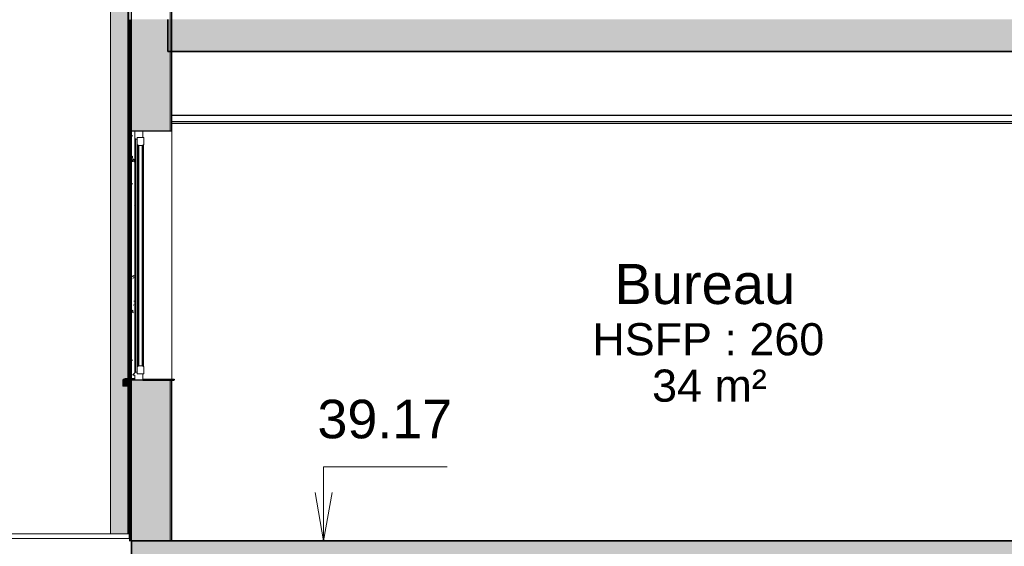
# Model space of a CAD drawing. Header units: millimetres. Extents: x -48837 to 98707, y -908 to 19261.
# Tile 105 of 143: x -26534 to -20404, y 4088 to 7365. Entities that reach past the tile are written whole.
import ezdxf

# ---------------------------------------------------------------- set-up
doc = ezdxf.new("R2010")
doc.units = ezdxf.units.MM
for name, color, linetype, lineweight in [('A-AREA-IDEN', 2, 'Continuous', 9), ('A-CLNG', 13, 'Continuous', 9), ('A-FLOR', 192, 'Continuous', 9), ('A-FLOR-PATT', 8, 'Continuous', 35), ('A-GENM', 13, 'Continuous', 9), ('A-GLAZ', 151, 'Continuous', 9), ('A-GLAZ-SILL', 1, 'Continuous', 9), ('A-WALL', 113, 'Continuous', 9), ('A-WALL-PATT', 111, 'Continuous', 9), ('G-ANNO-DIMS', 111, 'Continuous', 9)]:
    doc.layers.add(name, color=color, linetype=linetype, lineweight=lineweight)
doc.styles.add('Arial', font='arial.ttf', dxfattribs={"height": 240})
doc.styles.add('Arial_1', font='arial.ttf', dxfattribs={"height": 200})
doc.styles.add('Arial_B', font='txt', dxfattribs={"height": 250})
pattern_1 = [(89.954, (-25839.905, 5000), (0.174203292, -15.939144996), [14.593, -160.525]), (270.627, (-25839.905, 5000), (-0.0337388, 191.0570706), [1.328, -14.612]), (90.01, (-25839.891, 4998.672), (0.141436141, 175.118027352), [15.921, -175.135]), (89.947, (-25839.905, 5050.8), (0.259109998, -42.04225767), [20.619, -226.807]), (90.006, (-25839.884, 5047.297), (0.229089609, 247.426025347), [24.122, -265.346]), (270.354, (-25839.905, 5050.8), (0.2263003, 247.4261207), [3.504, -38.539]), (89.857, (-25839.881, 5038.1), (0.1447639, -102.26567982), [6.827, -75.096]), (270.081, (-25839.881, 5038.1), (0.060610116, 184.188269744), [8.522, -93.743]), (89.982, (-25839.869, 5029.578), (0.20373686, 81.922940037), [15.349, -168.839]), (89.928, (-25839.905, 5000), (0.003255, 84.5550626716), [2.041, -98.775, 2.041, -101.558, -102.439]), (89.928, (-25839.905, 5000), (0.003255, 84.5550626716), [-204.415, 2.041, -100.398]), (89.583, (-25839.905, 5000), (0.06410896, 100.18018666), [0.438, -12.227, 0.438, -20.682, -8.372]), (89.583, (-25839.905, 5000), (0.06410896, 100.18018666), [-33.784, 0.438, -7.934]), (270.086, (-25839.96, 5000), (0.129598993, -5.7288119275), [1.801, -32.317, 1.801, -104.648, -141.251]), (270.086, (-25839.96, 5000), (0.129598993, -5.7288119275), [-140.568, 1.801, -139.449]), (270.06, (-25839.984, 5000), (0.141372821, 25.427161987), [2.265, -53.505, 2.265, -86.624, -126.126]), (270.06, (-25839.984, 5000), (0.141372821, 25.427161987), [-144.659, 2.265, -123.861])]
pattern_2 = [(50, (-11043.55, 5000), (182.1839, -15.9384), [19.05, -209.55]), (355, (-11043.55, 5000), (-35.2424, 191.0566), [15.24, -167.64]), (100.451, (-11028.37, 4998.67), (146.9425, 175.1167), [16.19, -178.09]), (46.184, (-11043.55, 5050.8), (271.079, -42.0433), [28.575, -314.325]), (96.636, (-11020.96, 5047.3), (237.4025, 247.427), [24.285, -267.135]), (351.184, (-11043.55, 5050.8), (237.4046, 247.425), [22.86, -251.46]), (21, (-11018.15, 5038.1), (151.6149, -102.2655), [19.05, -209.55]), (326, (-11018.15, 5038.1), (61.8024, 184.1877), [15.24, -167.64]), (71.451, (-11005.52, 5029.58), (213.417, 81.9214), [16.19, -178.09]), (37.5, (-11043.55, 5000), (3.08832, 84.55508), [3.353, -162.255, 3.353, -166.827, -168.275]), (37.5, (-11043.55, 5000), (3.08832, 84.55508), [-335.788, 3.353, -164.922]), (7.5, (-11043.55, 5000), (66.81944, 100.18075), [3.353, -93.675, 3.353, -158.445, -64.135]), (7.5, (-11043.55, 5000), (66.81944, 100.18075), [-258.826, 3.353, -60.782]), (327.5, (-11100.194, 5000), (135.5905, -5.7289), [3.353, -60.147, 3.353, -194.767, -262.89]), (327.5, (-11100.194, 5000), (135.5905, -5.7289), [-261.62, 3.353, -259.537]), (317.5, (-11125.59, 5000), (148.1289, 25.4268), [3.353, -79.197, 3.353, -128.219, -186.69]), (317.5, (-11125.59, 5000), (148.1289, 25.4268), [-214.122, 3.353, -183.337])]
pattern_3 = [(50, (-11044.99, 5000), (182.1839, -15.9384), [19.05, -209.55]), (355, (-11044.99, 5000), (-35.2424, 191.0566), [15.24, -167.64]), (100.451, (-11029.8, 4998.67), (146.9425, 175.1167), [16.19, -178.09]), (46.184, (-11045, 5050.8), (271.079, -42.0433), [28.575, -314.325]), (96.636, (-11022.4, 5047.3), (237.4025, 247.427), [24.285, -267.135]), (351.184, (-11045, 5050.8), (237.4046, 247.425), [22.86, -251.46]), (21, (-11019.59, 5038.1), (151.6149, -102.2655), [19.05, -209.55]), (326, (-11019.59, 5038.1), (61.8024, 184.1877), [15.24, -167.64]), (71.451, (-11006.95, 5029.58), (213.417, 81.9214), [16.19, -178.09]), (37.5, (-11044.99, 5000), (3.08832, 84.55508), [3.353, -162.255, 3.353, -166.827, -168.275]), (37.5, (-11044.99, 5000), (3.08832, 84.55508), [-335.788, 3.353, -164.922]), (7.5, (-11044.99, 5000), (66.81944, 100.18075), [3.353, -93.675, 3.353, -158.445, -64.135]), (7.5, (-11044.99, 5000), (66.81944, 100.18075), [-258.826, 3.353, -60.782]), (327.5, (-11101.63, 5000), (135.5905, -5.7289), [3.353, -60.147, 3.353, -194.767, -262.89]), (327.5, (-11101.63, 5000), (135.5905, -5.7289), [-261.62, 3.353, -259.537]), (317.5, (-11127.03, 5000), (148.1289, 25.4268), [3.353, -79.197, 3.353, -128.219, -186.69]), (317.5, (-11127.03, 5000), (148.1289, 25.4268), [-214.122, 3.353, -183.337])]
pattern_4 = [(50, (-11047.86, 5000), (182.1839, -15.9384), [19.05, -209.55]), (355, (-11047.86, 5000), (-35.2424, 191.0566), [15.24, -167.64]), (100.451, (-11032.68, 4998.67), (146.9425, 175.1167), [16.19, -178.09]), (46.184, (-11047.86, 5050.8), (271.079, -42.0433), [28.575, -314.325]), (96.636, (-11025.27, 5047.3), (237.4025, 247.427), [24.285, -267.135]), (351.184, (-11047.86, 5050.8), (237.4046, 247.425), [22.86, -251.46]), (21, (-11022.46, 5038.1), (151.6149, -102.2655), [19.05, -209.55]), (326, (-11022.46, 5038.1), (61.8024, 184.1877), [15.24, -167.64]), (71.451, (-11009.83, 5029.58), (213.417, 81.9214), [16.19, -178.09]), (37.5, (-11047.86, 5000), (3.08832, 84.55508), [3.353, -162.255, 3.353, -166.827, -168.275]), (37.5, (-11047.86, 5000), (3.08832, 84.55508), [-335.788, 3.353, -164.922]), (7.5, (-11047.86, 5000), (66.81944, 100.18075), [3.353, -93.675, 3.353, -158.445, -64.135]), (7.5, (-11047.86, 5000), (66.81944, 100.18075), [-258.826, 3.353, -60.782]), (327.5, (-11104.5, 5000), (135.5905, -5.7289), [3.353, -60.147, 3.353, -194.767, -262.89]), (327.5, (-11104.5, 5000), (135.5905, -5.7289), [-261.62, 3.353, -259.537]), (317.5, (-11129.9, 5000), (148.1289, 25.4268), [3.353, -79.197, 3.353, -128.219, -186.69]), (317.5, (-11129.9, 5000), (148.1289, 25.4268), [-214.122, 3.353, -183.337])]
pattern_5 = [(50, (-11049.3, 5000), (182.1839, -15.9384), [19.05, -209.55]), (355, (-11049.3, 5000), (-35.2424, 191.0566), [15.24, -167.64]), (100.451, (-11034.12, 4998.67), (146.9425, 175.1167), [16.19, -178.09]), (46.184, (-11049.3, 5050.8), (271.079, -42.0433), [28.575, -314.325]), (96.636, (-11026.7, 5047.3), (237.4025, 247.427), [24.285, -267.135]), (351.184, (-11049.3, 5050.8), (237.4046, 247.425), [22.86, -251.46]), (21, (-11023.9, 5038.1), (151.6149, -102.2655), [19.05, -209.55]), (326, (-11023.9, 5038.1), (61.8024, 184.1877), [15.24, -167.64]), (71.451, (-11011.26, 5029.58), (213.417, 81.9214), [16.19, -178.09]), (37.5, (-11049.3, 5000), (3.08832, 84.55508), [3.353, -162.255, 3.353, -166.827, -168.275]), (37.5, (-11049.3, 5000), (3.08832, 84.55508), [-335.788, 3.353, -164.922]), (7.5, (-11049.3, 5000), (66.81944, 100.18075), [3.353, -93.675, 3.353, -158.445, -64.135]), (7.5, (-11049.3, 5000), (66.81944, 100.18075), [-258.826, 3.353, -60.782]), (327.5, (-11105.94, 5000), (135.5905, -5.7289), [3.353, -60.147, 3.353, -194.767, -262.89]), (327.5, (-11105.94, 5000), (135.5905, -5.7289), [-261.62, 3.353, -259.537]), (317.5, (-11131.34, 5000), (148.1289, 25.4268), [3.353, -79.197, 3.353, -128.219, -186.69]), (317.5, (-11131.34, 5000), (148.1289, 25.4268), [-214.122, 3.353, -183.337])]

# ---------------------------------------------------------------- blocks, each defined once
blk = doc.blocks.new('Conduit Gaz - Conduit Gaz-1063074-Coupe 1')
at = {"layer": 'A-GENM'}
h = blk.add_hatch(color=256, dxfattribs=at)
h.paths.add_polyline_path([(-25915, 4165.3), (-25915, 11222.8), (-25969, 11222.8), (-25969, 4165.3), (-25920.1, 4165.3)])
h.paths.add_polyline_path([(-25918.4, 11166.5), (-25918.4, 11170.5), (-25916.4, 11168.5), (-25918.4, 11166.5)])
h = blk.add_hatch(color=256, dxfattribs=at)
h.paths.add_polyline_path([(-25862.8, 11220.6), (-25862.8, 11220.7), (-25862.1, 11222.8), (-25862.8, 11222.8), (-25862.8, 11220.7)])
h.paths.add_polyline_path([(-25906.1, 4165.3), (-25861, 4165.3), (-25861.8, 5083.9), (-25891.8, 5083.9), (-25890.7, 5119.7), (-25886.6, 5127.8), (-25874.7, 5132.1), (-25861, 5132.8), (-25861.7, 8329.3), (-25891.8, 8329.3), (-25890.7, 8365.2), (-25886.6, 8373.2), (-25874.6, 8377.5), (-25861, 8378.3), (-25861, 11027.4), (-25868.5, 11027.4), (-25868.1, 11075), (-25861, 11075), (-25861, 11114.5), (-25913.5, 11168.5), (-25862.8, 11220.6), (-25862.8, 11222.8), (-25915, 11222.8), (-25915, 4165.3)])
for p, q in [((-25969, 11222.8), (-25969, 4165.3)), ((-25861, 5132.8), (-25861, 8329.3)), ((-25861, 4165.3), (-25861, 5083.9))]:
    blk.add_line(p, q, dxfattribs=at)
blk = doc.blocks.new('Fenêtre type 1 - 115 x 155 cm-V7-Coupe 1')
at = {"layer": 'A-GLAZ', "lineweight": 25}
for points in [[(-25817.3, 5166.9), (-25812.3, 5172.6), (-25812.3, 6621.9), (-25817.3, 6625.6), (-25817.3, 5171.9)], [(-25811.6, 5171.9), (-25802.3, 5171.9), (-25802.3, 6621.9), (-25812.3, 6621.9), (-25812.3, 5171.9)], [(-25802.3, 5204.8), (-25795.2, 5211.9), (-25795.2, 6581.9), (-25802.3, 6588.9), (-25802.3, 5211.9)], [(-25795.2, 6581.9), (-25795.2, 6582.5), (-25799, 6585.6)], [(-25762.3, 5205.5), (-25762.3, 6588.3), (-25769.3, 6581.9), (-25768.7, 5211.9)], [(-25792.3, 5211.9), (-25791.6, 5211.9), (-25792.3, 5214.1)], [(-25817.4, 5166.9), (-25817.3, 5166.9), (-25817.4, 5171.9)], [(-25802.3, 5171.9), (-25801.6, 5171.9), (-25802.3, 5185.5)], [(-25817.4, 5124.4), (-25816.6, 5124.5), (-25817.4, 5124.4)]]:
    blk.add_hatch(color=9, dxfattribs=at).paths.add_polyline_path(points)
h = blk.add_hatch(color=9, dxfattribs=at)
h.paths.add_polyline_path([(-25794.5, 5211.9), (-25792.3, 5211.9), (-25792.3, 6581.9), (-25795.2, 6581.9), (-25795.2, 5211.9)])
h.paths.add_polyline_path([(-25771.6, 5211.9), (-25769.3, 5211.9), (-25769.3, 6581.9), (-25771.6, 6581.9), (-25771.6, 5234.8)])
at = {"layer": 'A-GLAZ-SILL', "lineweight": 25}
for points in [[(-25878.8, 5083.9), (-25868.8, 5083.9), (-25868.2, 5119.4), (-25865.4, 5121.7), (-25863.3, 5122), (-25817.3, 5124.4), (-25817.3, 5134.4), (-25864.6, 5132), (-25874.7, 5127.3), (-25878.8, 5117)], [(-25868.8, 5083.9), (-25868.1, 5083.9), (-25868.8, 5117)], [(-25866.6, 5083.9), (-25852.3, 5083.9), (-25852.5, 5121), (-25864, 5120.5), (-25866.6, 5116.9), (-25866.6, 5086.8), (-25857.2, 5094.5), (-25857.1, 5093.4), (-25866.5, 5084)]]:
    blk.add_hatch(color=9, dxfattribs=at).paths.add_polyline_path(points)
at = {"layer": 'A-GLAZ'}
for p, q in [((-25817.4, 6626.9), (-25817.4, 6671.9)), ((-25817.3, 5166.9), (-25817.3, 6626.9)), ((-25812.3, 6621.9), (-25817.3, 6626.9)), ((-25817.3, 6626.9), (-25816.6, 6626.9)), ((-25812.3, 6621.9), (-25812.3, 5171.9)), ((-25811.6, 6621.9), (-25812.3, 6621.9)), ((-25802.3, 6621.9), (-25802.3, 6588.9)), ((-25802.3, 5204.8), (-25802.3, 6588.9)), ((-25802.3, 6588.9), (-25801.6, 6588.9)), ((-25795.2, 6581.9), (-25802.3, 6588.9)), ((-25795.2, 6581.9), (-25795.2, 5211.9)), ((-25795.2, 6581.9), (-25794.5, 6581.9)), ((-25792.3, 6581.9), (-25792.3, 5211.9)), ((-25769.3, 6581.9), (-25769.3, 5211.9)), ((-25762.3, 6588.3), (-25762.3, 5205.5)), ((-25795.2, 5211.9), (-25802.3, 5204.8)), ((-25794.5, 5211.9), (-25795.2, 5211.9)), ((-25827.4, 5156.9), (-25817.4, 5166.9)), ((-25827.4, 5151.9), (-25827.4, 5156.9)), ((-25826.6, 5156.9), (-25827.4, 5156.9)), ((-25826.6, 5151.9), (-25827.4, 5151.9)), ((-25817.3, 5166.9), (-25817.4, 5166.9)), ((-25817.3, 5166.9), (-25817.4, 5166.9)), ((-25817.4, 5134.4), (-25817.4, 5151.9)), ((-25812.3, 5171.9), (-25817.3, 5166.9)), ((-25811.6, 5171.9), (-25812.3, 5171.9)), ((-25801.6, 5204.8), (-25802.3, 5204.8)), ((-25802.3, 5204.8), (-25802.3, 5171.9)), ((-25572.5, 5125.9), (-25572.4, 5125.9)), ((-25572.4, 5122.9), (-25572.5, 5122.9)), ((-25572.4, 5125.9), (-25571.6, 5125.9)), ((-25571.6, 5122.9), (-25572.4, 5122.9))]:
    blk.add_line(p, q, dxfattribs=at)
at = {"layer": 'A-GLAZ', "lineweight": 18}
for p, q in [((-25816.6, 6671.9), (-25816.6, 6626.9)), ((-25816.6, 6671.9), (-25766.6, 6671.9)), ((-25811.6, 6621.9), (-25816.6, 6626.9)), ((-25801.6, 6621.9), (-25811.6, 6621.9)), ((-25801.6, 6588.9), (-25801.6, 6631.9)), ((-25761.6, 6631.9), (-25801.6, 6631.9)), ((-25801.6, 6621.9), (-25801.6, 6631.9)), ((-25766.6, 6631.9), (-25801.6, 6631.9)), ((-25766.6, 6631.9), (-25766.6, 6671.9)), ((-25761.6, 6631.9), (-25761.6, 6588.9)), ((-25801.6, 6588.9), (-25794.5, 6581.9)), ((-25794.5, 6581.9), (-25768.7, 6581.9)), ((-25791.6, 6581.9), (-25791.6, 5211.9)), ((-25791.6, 6581.9), (-25771.6, 6581.9)), ((-25771.6, 5211.9), (-25771.6, 6581.9)), ((-25761.6, 6588.9), (-25768.7, 6581.9)), ((-25801.6, 5204.8), (-25794.5, 5211.9)), ((-25794.5, 5211.9), (-25768.7, 5211.9)), ((-25771.6, 5211.9), (-25791.6, 5211.9)), ((-25761.6, 5204.8), (-25768.7, 5211.9)), ((-25826.6, 5156.9), (-25811.6, 5171.9)), ((-25826.6, 5151.9), (-25826.6, 5156.9)), ((-25816.6, 5151.9), (-25826.6, 5151.9)), ((-25816.6, 5151.9), (-25816.6, 5121.9)), ((-25811.6, 5171.9), (-25801.6, 5171.9)), ((-25801.6, 5161.9), (-25801.6, 5204.8)), ((-25801.6, 5161.9), (-25801.6, 5171.9)), ((-25801.6, 5161.9), (-25761.6, 5161.9)), ((-25766.6, 5161.9), (-25801.6, 5161.9)), ((-25766.6, 5121.9), (-25766.6, 5161.9)), ((-25761.6, 5161.9), (-25761.6, 5204.8)), ((-25766.6, 5121.9), (-25816.6, 5121.9))]:
    blk.add_line(p, q, dxfattribs=at)
at = {"layer": 'A-GLAZ', "lineweight": 25}
for p, q in [((-25766.6, 5126.9), (-25572.6, 5126.9)), ((-25766.6, 5126.9), (-25766.6, 5121.9)), ((-25766.6, 5121.9), (-25572.6, 5121.9)), ((-25572.6, 5126.9), (-25571.6, 5125.9)), ((-25572.6, 5121.9), (-25571.6, 5122.9)), ((-25571.6, 5125.9), (-25571.6, 5122.9))]:
    blk.add_line(p, q, dxfattribs=at)
at = {"layer": 'A-GLAZ-SILL'}
for p, q in [((-25878.8, 5117), (-25878.8, 5083.9)), ((-25868.8, 5117), (-25868.8, 5083.9)), ((-25858.4, 5094.9), (-25866.6, 5086.7)), ((-25817.3, 5134.4), (-25864.6, 5132)), ((-25858.4, 5094.9), (-25857.6, 5094.9)), ((-25852.3, 5083.9), (-25852.3, 5121)), ((-25817.3, 5134.4), (-25817.3, 5124.4)), ((-25868.8, 5083.9), (-25878.8, 5083.9)), ((-25868.8, 5083.9), (-25868.1, 5083.9)), ((-25852.3, 5083.9), (-25867.3, 5083.9))]:
    blk.add_line(p, q, dxfattribs=at)
at = {"layer": 'A-GLAZ-SILL', "lineweight": 18}
for p, q in [((-25868.1, 5117), (-25868.1, 5083.9)), ((-25866.6, 5086), (-25866.6, 5116.9)), ((-25857.6, 5094.9), (-25866.6, 5086)), ((-25866.6, 5083.9), (-25856.6, 5093.9)), ((-25816.6, 5124.4), (-25863.3, 5122)), ((-25816.6, 5122.9), (-25863.2, 5120.5)), ((-25856.6, 5093.9), (-25857.6, 5094.9)), ((-25816.6, 5122.9), (-25816.6, 5124.4)), ((-25868.1, 5083.9), (-25866.6, 5083.9))]:
    blk.add_line(p, q, dxfattribs=at)
for centre, radius in [((-25863.1, 5117), 5), ((-25863.1, 5116.9), 3.54)]:
    blk.add_arc(centre, radius, 92.99998, 179.99999, dxfattribs=at)
at = {"layer": 'A-GLAZ-SILL'}
for centre, major_axis in [((-25863.8, 5117), (0, 15)), ((-25863.8, 5117), (0, 5)), ((-25863.8, 5116.9), (0, 3.54))]:
    blk.add_ellipse(centre, major_axis=major_axis, ratio=1, start_param=0.05236, end_param=1.570796, dxfattribs=at)
blk = doc.blocks.new('Fenêtre type 1 - 115 x 155 cm-V11-Coupe 1')
at = {"layer": 'A-GLAZ-SILL'}
blk.add_hatch(color=254, dxfattribs=at).paths.add_polyline_path([(-25887.8, 5083.9), (-25887.7, 5117.3), (-25883.7, 5127.3), (-25873.6, 5132), (-25877.5, 5130.7), (-25884.8, 5127.3), (-25888.9, 5114.2), (-25888.9, 5083.9)])
h = blk.add_hatch(color=254, dxfattribs=at)
h.paths.add_polyline_path([(-25878.8, 5083.9), (-25877.9, 5119.4), (-25874.7, 5127.3), (-25864.1, 5132), (-25874.7, 5131.4), (-25883.7, 5127.3), (-25887.8, 5114.9), (-25887.8, 5083.9)])
h.paths.add_polyline_path([(-25867.3, 5117), (-25862.4, 5122), (-25866.7, 5121.1), (-25868.7, 5118.2), (-25868.1, 5117), (-25867.3, 5117)])
for p, q in [((-25888.9, 5117), (-25888.9, 5083.9)), ((-25887.8, 5117), (-25887.8, 5083.9)), ((-25847, 5133.4), (-25874.7, 5132)), ((-25847, 5133.4), (-25873.6, 5132)), ((-25887.8, 5083.9), (-25878.8, 5083.9))]:
    blk.add_line(p, q, dxfattribs=at)
for centre in [(-25873.9, 5117), (-25872.8, 5117)]:
    blk.add_ellipse(centre, major_axis=(0, 15), ratio=1, start_param=0.05236, end_param=1.570796, dxfattribs=at)
blk = doc.blocks.new('Fenêtre type 1 - 115 x 155 cm-V12-Coupe 1')
at = {"layer": 'A-GLAZ-SILL'}
for points in [[(-25891.8, 5083.9), (-25890.7, 5083.9), (-25890.6, 5117.3), (-25885.3, 5127.9), (-25873.6, 5132.1), (-25877.6, 5132), (-25887.8, 5126.9), (-25891.8, 5114.2)], [(-25890.7, 5083.9), (-25888.9, 5083.9), (-25887.8, 5119.7), (-25883.7, 5127.8), (-25873.6, 5132), (-25878.8, 5130.9), (-25886.6, 5127.3), (-25890.7, 5116.6)]]:
    blk.add_hatch(color=254, dxfattribs=at).paths.add_polyline_path(points)
for p, q in [((-25891.8, 5117), (-25891.8, 5083.9)), ((-25890.7, 5117), (-25890.7, 5083.9)), ((-25849.1, 5133.4), (-25877.6, 5132)), ((-25849.1, 5133.4), (-25876.5, 5132)), ((-25890.7, 5083.9), (-25888.9, 5083.9))]:
    blk.add_line(p, q, dxfattribs=at)
for centre in [(-25876.8, 5117), (-25875.7, 5117)]:
    blk.add_ellipse(centre, major_axis=(0, 15), ratio=1, start_param=0.05236, end_param=1.570796, dxfattribs=at)
blk = doc.blocks.new('Accrotère R_1 - Accrotère R_1-1333940-Coupe 1')
at = {"layer": 'A-GENM'}
for p, q in [((-27375.4, 4165.3), (-25851.3, 4165.3)), ((-27301.2, 4135.3), (-25851.3, 4135.3)), ((-25851.3, 4165.3), (-25851.3, 4135.3))]:
    blk.add_line(p, q, dxfattribs=at)

msp = doc.modelspace()

# ---------------------------------------------------------------- hatches: boundary and pattern name
at = {"layer": 'A-FLOR-PATT'}
h = msp.add_hatch(color=7, dxfattribs=at)
h.paths.add_polyline_path([(-25611.588, 7167.308), (-14041.582, 7167.308), (-14041.582, 7367.308), (-25611.588, 7367.308)])
h.paths.add_polyline_path([(-4976.821, 7167.308), (-4976.821, 7367.308), (-7668.579, 7367.308), (-7668.579, 7167.308), (-5194.719, 7167.308)])
msp.add_hatch(color=7, dxfattribs=at).paths.add_polyline_path([(-5194.719, 3871.873), (-4976.821, 3871.873), (-4976.821, 4121.873), (-25836.588, 4121.873), (-25836.588, 3871.873), (-5640.051, 3871.873)])
at = {"layer": 'A-WALL'}
h = msp.add_hatch(color=7, dxfattribs=at)
h.paths.add_polyline_path([(-25586.588, 4121.873), (-25586.588, 5121.873), (-25596.588, 5121.873), (-25596.588, 4121.873)])
h.paths.add_polyline_path([(-25596.588, 6671.873), (-25586.588, 6671.873), (-25586.588, 7367.308), (-25596.588, 7367.308), (-25596.588, 7065.692)])
at = {"layer": 'A-WALL-PATT'}
h = msp.add_hatch(color=256, dxfattribs=at)
h.paths.add_polyline_path([(-16549.553, 4121.873), (-15978.07, 4121.873), (-15977.276, 6211.873), (-15975.354, 6211.873), (-15975.354, 7167.308), (-18736.584, 7167.308), (-18736.584, 6206.873), (-18728.584, 6206.873), (-18728.651, 4121.873), (-18069.56, 4121.873), (-18069.553, 6206.873), (-16549.553, 6206.873), (-16549.553, 4122.883)])
h.paths.add_polyline_path([(-4886.362, 4121.873), (-4865.319, 4121.873), (-4865.319, 5121.873), (-4886.362, 5121.873), (-4886.362, 4123.965)])
h.paths.add_polyline_path([(-25844.796, 7363.308), (-25837.351, 7363.652), (-25837.423, 7366.901), (-25844.605, 7363.402)])
h.paths.add_polyline_path([(-25853.223, 7363.308), (-25847.477, 7364.461), (-25854.1, 7367.308), (-25853.414, 7363.308)])
h = msp.add_hatch(dxfattribs=at)
h.set_pattern_fill('FP_3', color=256, style=0, pattern_type=2)
h.set_pattern_definition(pattern_1)
h.paths.add_polyline_path([(-25847.669, 4121.873), (-25848.053, 5121.272), (-25848.914, 5120.476), (-25848.914, 4121.873)])
h.paths.add_polyline_path([(-25846.041, 4121.873), (-25844.796, 4121.873), (-25844.868, 5121.439), (-25846.041, 5120.476), (-25846.041, 4185.323)])
h.paths.add_polyline_path([(-25843.168, 4121.873), (-25841.923, 4121.873), (-25841.995, 5121.589), (-25843.168, 5120.476), (-25843.168, 4185.323)])
h.paths.add_polyline_path([(-25841.732, 4121.873), (-25840.487, 4121.873), (-25840.559, 5121.665), (-25841.732, 5120.476), (-25841.732, 4185.323)])
h.paths.add_polyline_path([(-25851.27, 4121.873), (-25850.542, 4121.873), (-25851.588, 5121.087), (-25851.787, 5120.476), (-25851.277, 4121.873)])
h.paths.add_polyline_path([(-25838.859, 4121.873), (-25837.614, 4121.873), (-25837.686, 5121.815), (-25838.859, 5121.754), (-25838.859, 4185.323)])
h.paths.add_polyline_path([(-25837.423, 4121.873), (-25836.588, 4121.873), (-25837.423, 4185.323)])
h.paths.add_polyline_path([(-25847.477, 4121.873), (-25846.233, 4121.873), (-25846.996, 5121.327), (-25847.477, 5120.476), (-25847.477, 4185.323)])
h.paths.add_polyline_path([(-25849.105, 4121.873), (-25849.177, 5121.213), (-25850.35, 5120.476), (-25850.35, 4121.873)])
h.paths.add_polyline_path([(-25839.051, 4121.873), (-25839.912, 5121.699), (-25840.296, 5121.678), (-25840.296, 4121.873)])
h.paths.add_polyline_path([(-25844.605, 4121.873), (-25843.36, 4121.873), (-25844.221, 5121.473), (-25844.605, 5120.476), (-25844.605, 4185.323)])
h.paths.add_polyline_path([(-25854.091, 4165.316), (-25853.414, 4165.316), (-25854.1, 4165.316)])
h.paths.add_polyline_path([(-25853.223, 4165.316), (-25851.978, 4165.316), (-25852.349, 5083.873), (-25853.223, 5083.873), (-25853.223, 4185.323)])
h.paths.add_polyline_path([(-25846.304, 5132.919), (-25846.233, 5132.923), (-25846.996, 7363.308), (-25847.477, 7363.308), (-25846.304, 5134.437)])
h.paths.add_polyline_path([(-25844.796, 7363.308), (-25836.588, 7367.308), (-25854.1, 7367.308), (-25846.996, 7364.254)])
h.paths.add_polyline_path([(-25846.041, 5132.933), (-25845.969, 5132.937), (-25844.868, 5132.995), (-25844.796, 5132.998), (-25844.796, 7363.308), (-25846.041, 7363.308), (-25846.041, 5134.437)])
h.paths.add_polyline_path([(-25844.605, 5133.008), (-25843.36, 5133.074), (-25843.36, 7363.308), (-25844.605, 7363.308), (-25844.605, 5134.437)])
h.paths.add_polyline_path([(-25843.168, 5133.084), (-25843.097, 5133.087), (-25841.995, 5133.145), (-25841.923, 5133.149), (-25841.923, 7363.308), (-25843.168, 7363.308), (-25843.168, 5134.437)])
h.paths.add_polyline_path([(-25841.732, 5133.159), (-25841.661, 5133.163), (-25840.559, 5133.22), (-25840.487, 5133.224), (-25840.487, 7363.308), (-25841.732, 7363.308), (-25841.732, 5134.437)])
h.paths.add_polyline_path([(-25854.1, 5133.188), (-25853.414, 5133.224), (-25854.1, 5134.437)])
h.paths.add_polyline_path([(-25840.296, 5133.234), (-25839.051, 5134.437), (-25839.051, 7363.308), (-25840.296, 7363.308), (-25840.296, 5134.437)])
h.paths.add_polyline_path([(-25853.223, 5133.234), (-25851.978, 5134.437), (-25851.978, 7363.308), (-25853.223, 7363.308), (-25853.223, 5134.437)])
h.paths.add_polyline_path([(-25849.177, 5133.296), (-25849.105, 5134.437), (-25849.105, 7363.308), (-25850.35, 7363.308), (-25849.177, 5134.437)])
h.paths.add_polyline_path([(-25848.914, 5133.309), (-25847.669, 5134.437), (-25847.669, 7363.308), (-25848.914, 7363.308), (-25848.914, 5134.437)])
h.paths.add_polyline_path([(-25838.859, 5133.309), (-25838.788, 5134.437), (-25837.686, 5133.371), (-25837.614, 5134.437), (-25837.614, 7363.308), (-25838.859, 7363.308), (-25838.859, 5134.437)])
h.paths.add_polyline_path([(-25851.787, 5133.309), (-25851.715, 5134.437), (-25851.715, 6671.873), (-25850.614, 6671.873), (-25850.542, 7363.308), (-25851.787, 7363.308), (-25851.787, 5134.437)])
h.paths.add_polyline_path([(-25837.423, 5133.385), (-25837.351, 5134.437), (-25837.423, 5134.437)])
h = msp.add_hatch(dxfattribs=at)
h.set_pattern_fill('FP_3', color=256, style=0, pattern_type=2)
h.set_pattern_definition(pattern_1)
h.paths.add_polyline_path([(-25847.669, 4121.873), (-25848.053, 5121.272), (-25848.914, 5120.476), (-25848.914, 4121.873)])
h.paths.add_polyline_path([(-25846.041, 4121.873), (-25844.796, 4121.873), (-25844.868, 5121.439), (-25846.041, 5120.476), (-25846.041, 4185.323)])
h.paths.add_polyline_path([(-25843.168, 4121.873), (-25841.923, 4121.873), (-25841.995, 5121.589), (-25843.168, 5120.476), (-25843.168, 4185.323)])
h.paths.add_polyline_path([(-25841.732, 4121.873), (-25840.487, 4121.873), (-25840.559, 5121.665), (-25841.732, 5120.476), (-25841.732, 4185.323)])
h.paths.add_polyline_path([(-25851.27, 4121.873), (-25850.542, 4121.873), (-25851.588, 5121.087), (-25851.787, 5120.476), (-25851.277, 4121.873)])
h.paths.add_polyline_path([(-25838.859, 4121.873), (-25837.614, 4121.873), (-25837.686, 5121.815), (-25838.859, 5121.754), (-25838.859, 4185.323)])
h.paths.add_polyline_path([(-25837.423, 4121.873), (-25836.588, 4121.873), (-25837.423, 4185.323)])
h.paths.add_polyline_path([(-25847.477, 4121.873), (-25846.233, 4121.873), (-25846.996, 5121.327), (-25847.477, 5120.476), (-25847.477, 4185.323)])
h.paths.add_polyline_path([(-25849.105, 4121.873), (-25849.177, 5121.213), (-25850.35, 5120.476), (-25850.35, 4121.873)])
h.paths.add_polyline_path([(-25839.051, 4121.873), (-25839.912, 5121.699), (-25840.296, 5121.678), (-25840.296, 4121.873)])
h.paths.add_polyline_path([(-25844.605, 4121.873), (-25843.36, 4121.873), (-25844.221, 5121.473), (-25844.605, 5120.476), (-25844.605, 4185.323)])
h.paths.add_polyline_path([(-25854.091, 4165.316), (-25853.414, 4165.316), (-25854.1, 4165.316)])
h.paths.add_polyline_path([(-25853.223, 4165.316), (-25851.978, 4165.316), (-25852.349, 5083.873), (-25853.223, 5083.873), (-25853.223, 4185.323)])
h.paths.add_polyline_path([(-25846.304, 5132.919), (-25846.233, 5132.923), (-25846.996, 7363.308), (-25847.477, 7363.308), (-25846.304, 5134.437)])
h.paths.add_polyline_path([(-25844.796, 7363.308), (-25836.588, 7367.308), (-25854.1, 7367.308), (-25846.996, 7364.254)])
h.paths.add_polyline_path([(-25846.041, 5132.933), (-25845.969, 5132.937), (-25844.868, 5132.995), (-25844.796, 5132.998), (-25844.796, 7363.308), (-25846.041, 7363.308), (-25846.041, 5134.437)])
h.paths.add_polyline_path([(-25844.605, 5133.008), (-25843.36, 5133.074), (-25843.36, 7363.308), (-25844.605, 7363.308), (-25844.605, 5134.437)])
h.paths.add_polyline_path([(-25843.168, 5133.084), (-25843.097, 5133.087), (-25841.995, 5133.145), (-25841.923, 5133.149), (-25841.923, 7363.308), (-25843.168, 7363.308), (-25843.168, 5134.437)])
h.paths.add_polyline_path([(-25841.732, 5133.159), (-25841.661, 5133.163), (-25840.559, 5133.22), (-25840.487, 5133.224), (-25840.487, 7363.308), (-25841.732, 7363.308), (-25841.732, 5134.437)])
h.paths.add_polyline_path([(-25854.1, 5133.188), (-25853.414, 5133.224), (-25854.1, 5134.437)])
h.paths.add_polyline_path([(-25840.296, 5133.234), (-25839.051, 5134.437), (-25839.051, 7363.308), (-25840.296, 7363.308), (-25840.296, 5134.437)])
h.paths.add_polyline_path([(-25853.223, 5133.234), (-25851.978, 5134.437), (-25851.978, 7363.308), (-25853.223, 7363.308), (-25853.223, 5134.437)])
h.paths.add_polyline_path([(-25849.177, 5133.296), (-25849.105, 5134.437), (-25849.105, 7363.308), (-25850.35, 7363.308), (-25849.177, 5134.437)])
h.paths.add_polyline_path([(-25848.914, 5133.309), (-25847.669, 5134.437), (-25847.669, 7363.308), (-25848.914, 7363.308), (-25848.914, 5134.437)])
h.paths.add_polyline_path([(-25838.859, 5133.309), (-25838.788, 5134.437), (-25837.686, 5133.371), (-25837.614, 5134.437), (-25837.614, 7363.308), (-25838.859, 7363.308), (-25838.859, 5134.437)])
h.paths.add_polyline_path([(-25851.787, 5133.309), (-25851.715, 5134.437), (-25851.715, 6671.873), (-25850.614, 6671.873), (-25850.542, 7363.308), (-25851.787, 7363.308), (-25851.787, 5134.437)])
h.paths.add_polyline_path([(-25837.423, 5133.385), (-25837.351, 5134.437), (-25837.423, 5134.437)])
h = msp.add_hatch(color=7, dxfattribs=at)
h.paths.add_polyline_path([(-25836.588, 4121.873), (-25596.588, 4121.873), (-25596.588, 5121.873), (-25836.588, 5121.873), (-25836.588, 4185.323)])
h.paths.add_polyline_path([(-25836.588, 6671.873), (-25596.588, 6671.873), (-25596.588, 7367.308), (-25836.588, 7367.308), (-25836.588, 6705.646)])
h = msp.add_hatch(dxfattribs=at)
h.set_pattern_fill('FP_5', color=256, style=0, pattern_type=2)
h.set_pattern_definition(pattern_3)
h.paths.add_polyline_path([(-25838.787, 5133.313), (-25837.687, 5134.437), (-25837.686, 6671.873), (-25838.787, 6671.873), (-25838.787, 5134.437)])
h = msp.add_hatch(dxfattribs=at)
h.set_pattern_fill('FP_5', color=256, style=0, pattern_type=2)
h.set_pattern_definition(pattern_3)
h.paths.add_polyline_path([(-25838.787, 5133.313), (-25837.687, 5134.437), (-25837.686, 6671.873), (-25838.787, 6671.873), (-25838.787, 5134.437)])
h = msp.add_hatch(dxfattribs=at)
h.set_pattern_fill('FP_4', color=256, style=0, pattern_type=2)
h.set_pattern_definition(pattern_2)
h.paths.add_polyline_path([(-25817.351, 5121.873), (-25817.351, 5122.881), (-25819.164, 5121.873)])
h.paths.add_polyline_path([(-25837.35, 5133.388), (-25817.351, 5134.437), (-25817.351, 5151.873), (-25826.588, 5151.873), (-25826.588, 5157.633), (-25817.351, 5166.873), (-25817.351, 6671.873), (-25837.351, 6671.873), (-25837.35, 5134.437)])
h = msp.add_hatch(dxfattribs=at)
h.set_pattern_fill('FP_4', color=256, style=0, pattern_type=2)
h.set_pattern_definition(pattern_2)
h.paths.add_polyline_path([(-25817.351, 5121.873), (-25817.351, 5122.881), (-25819.164, 5121.873)])
h.paths.add_polyline_path([(-25837.35, 5133.388), (-25817.351, 5134.437), (-25817.351, 5151.873), (-25826.588, 5151.873), (-25826.588, 5157.633), (-25817.351, 5166.873), (-25817.351, 6671.873), (-25837.351, 6671.873), (-25837.35, 5134.437)])
h = msp.add_hatch(dxfattribs=at)
h.set_pattern_fill('FP_3', color=256, style=0, pattern_type=2)
h.set_pattern_definition(pattern_1)
h.paths.add_polyline_path([(-25854.339, 4165.316), (-25854.1, 4165.316), (-25854.339, 4185.323)])
h.paths.add_polyline_path([(-25854.339, 5133.176), (-25854.1, 5133.188), (-25854.339, 5134.437)])
h = msp.add_hatch(dxfattribs=at)
h.set_pattern_fill('FP_3', color=256, style=0, pattern_type=2)
h.set_pattern_definition(pattern_1)
h.paths.add_polyline_path([(-25854.339, 4165.316), (-25854.1, 4165.316), (-25854.339, 4185.323)])
h.paths.add_polyline_path([(-25854.339, 5133.176), (-25854.1, 5133.188), (-25854.339, 5134.437)])
h = msp.add_hatch(dxfattribs=at)
h.set_pattern_fill('FP_7', color=256, style=0, pattern_type=2)
h.set_pattern_definition(pattern_5)
h.paths.add_polyline_path([(-25843.096, 5133.087), (-25841.996, 5133.145), (-25843.096, 5134.437)])
h = msp.add_hatch(dxfattribs=at)
h.set_pattern_fill('FP_7', color=256, style=0, pattern_type=2)
h.set_pattern_definition(pattern_5)
h.paths.add_polyline_path([(-25843.096, 5133.087), (-25841.996, 5133.145), (-25843.096, 5134.437)])
h = msp.add_hatch(dxfattribs=at)
h.set_pattern_fill('FP_6', color=256, style=0, pattern_type=2)
h.set_pattern_definition(pattern_4)
h.paths.add_polyline_path([(-25841.66, 5133.163), (-25840.56, 5133.22), (-25841.66, 5134.437)])
h = msp.add_hatch(dxfattribs=at)
h.set_pattern_fill('FP_6', color=256, style=0, pattern_type=2)
h.set_pattern_definition(pattern_4)
h.paths.add_polyline_path([(-25841.66, 5133.163), (-25840.56, 5133.22), (-25841.66, 5134.437)])

# ---------------------------------------------------------------- linework, layer by layer
at = {"layer": 'A-CLNG', "lineweight": 25}
for p, q in [((-25586.588, 6771.873), (-18936.651, 6771.873)), ((-25586.588, 6721.873), (-18936.651, 6721.873))]:
    msp.add_line(p, q, dxfattribs=at)
at = {"layer": 'A-CLNG'}
msp.add_line((-18936.651, 6731.873), (-25586.588, 6731.873), dxfattribs=at)
at = {"layer": 'A-FLOR', "lineweight": 35}
for p, q in [((-25611.588, 7167.308), (-25611.588, 7367.308)), ((-25611.588, 7167.308), (-18936.585, 7167.308)), ((-25836.588, 4121.873), (2851.552, 4121.873)), ((-25836.588, 3953.308), (-25836.588, 4121.873))]:
    msp.add_line(p, q, dxfattribs=at)
at = {"layer": 'A-FLOR'}
for p, q in [((-25851.277, 4121.873), (-25847.669, 4121.873)), ((-25846.996, 4121.873), (-25837.614, 4121.873))]:
    msp.add_line(p, q, dxfattribs=at)
at = {"layer": 'A-WALL', "lineweight": 25}
for p, q in [((-25836.588, 6671.873), (-25836.588, 8367.308)), ((-25586.588, 6671.873), (-25586.588, 8367.308)), ((-25586.588, 6671.873), (-25836.588, 6671.873)), ((-25836.588, 4121.873), (-25836.588, 5121.873)), ((-25586.588, 5121.873), (-25836.588, 5121.873)), ((-25586.588, 4121.873), (-25586.588, 5121.873))]:
    msp.add_line(p, q, dxfattribs=at)
at = {"layer": 'A-WALL'}
for p, q in [((-25596.588, 8367.308), (-25596.588, 6671.873)), ((-25854.339, 5133.176), (-25854.339, 8329.308)), ((-25853.414, 5133.224), (-25853.414, 7363.308)), ((-25853.414, 7363.308), (-25853.223, 7363.308)), ((-25853.223, 7363.308), (-25853.223, 5133.234)), ((-25851.978, 5133.299), (-25851.978, 7363.308)), ((-25851.978, 7363.308), (-25851.787, 7363.308)), ((-25851.787, 7363.308), (-25851.787, 5133.309)), ((-25850.542, 5133.375), (-25850.542, 7363.308)), ((-25850.542, 7363.308), (-25850.35, 7363.308)), ((-25850.35, 7363.308), (-25850.35, 5133.385)), ((-25849.105, 5133.299), (-25849.105, 7363.308)), ((-25849.105, 7363.308), (-25848.914, 7363.308)), ((-25848.914, 7363.308), (-25848.914, 5133.309)), ((-25847.669, 5133.375), (-25847.669, 7363.308)), ((-25847.669, 7363.308), (-25847.477, 7363.308)), ((-25847.477, 7363.308), (-25847.477, 5133.385)), ((-25846.233, 5132.923), (-25846.233, 7363.308)), ((-25846.233, 7363.308), (-25846.041, 7363.308)), ((-25846.041, 7363.308), (-25846.041, 5132.933)), ((-25844.796, 5132.998), (-25844.796, 7363.308)), ((-25844.796, 7363.308), (-25844.605, 7363.308)), ((-25844.605, 7363.308), (-25844.605, 5133.008)), ((-25843.36, 5133.074), (-25843.36, 7363.308)), ((-25843.36, 7363.308), (-25843.168, 7363.308)), ((-25843.168, 7363.308), (-25843.168, 5133.084)), ((-25841.923, 5133.149), (-25841.923, 7363.308)), ((-25841.923, 7363.308), (-25841.732, 7363.308)), ((-25841.732, 7363.308), (-25841.732, 5133.159)), ((-25840.487, 5133.224), (-25840.487, 7363.308)), ((-25840.487, 7363.308), (-25840.296, 7363.308)), ((-25840.296, 7363.308), (-25840.296, 5133.234)), ((-25839.051, 5133.299), (-25839.051, 7363.308)), ((-25839.051, 7363.308), (-25838.859, 7363.308)), ((-25838.859, 7363.308), (-25838.859, 5133.309)), ((-25837.614, 5133.375), (-25837.614, 7363.308)), ((-25837.614, 7363.308), (-25837.423, 7363.308)), ((-25837.423, 7363.308), (-25837.423, 5133.385)), ((-25851.715, 5133.313), (-25851.715, 6671.873)), ((-25851.715, 6671.873), (-25850.614, 6671.873)), ((-25850.614, 6671.873), (-25850.614, 5133.371)), ((-25850.278, 5133.388), (-25850.278, 6671.873)), ((-25850.278, 6671.873), (-25849.177, 6671.873)), ((-25849.177, 6671.873), (-25849.177, 5133.296)), ((-25847.406, 5133.388), (-25847.406, 6671.873)), ((-25847.406, 6671.873), (-25846.304, 6671.873)), ((-25846.304, 6671.873), (-25846.304, 5132.919)), ((-25845.969, 5132.937), (-25845.969, 6671.873)), ((-25845.969, 6671.873), (-25844.868, 6671.873)), ((-25844.868, 6671.873), (-25844.868, 5132.994)), ((-25843.097, 5133.087), (-25843.097, 6671.873)), ((-25843.097, 6671.873), (-25841.995, 6671.873)), ((-25841.995, 6671.873), (-25841.995, 5133.145)), ((-25841.66, 5133.163), (-25841.66, 6671.873)), ((-25841.66, 6671.873), (-25840.559, 6671.873)), ((-25840.559, 6671.873), (-25840.559, 5133.22)), ((-25838.787, 5133.313), (-25838.787, 6671.873)), ((-25838.787, 6671.873), (-25837.686, 6671.873)), ((-25837.686, 6671.873), (-25837.686, 5133.371)), ((-25837.351, 5133.388), (-25837.351, 6671.873)), ((-25837.351, 6671.873), (-25836.588, 6671.873)), ((-25587.351, 6671.873), (-25587.351, 5126.873)), ((-25851.978, 4165.316), (-25851.978, 5121.066)), ((-25851.787, 5121.076), (-25851.787, 4165.316)), ((-25850.542, 4121.873), (-25850.542, 5121.141)), ((-25850.35, 5121.152), (-25850.35, 4121.873)), ((-25849.105, 4121.873), (-25849.105, 5121.217)), ((-25848.914, 5121.227), (-25848.914, 4121.873)), ((-25847.669, 4121.873), (-25847.669, 5121.292)), ((-25847.477, 5121.302), (-25847.477, 4121.873)), ((-25846.233, 4121.873), (-25846.233, 5121.367)), ((-25846.041, 5121.377), (-25846.041, 4121.873)), ((-25844.796, 4121.873), (-25844.796, 5121.443)), ((-25844.605, 5121.453), (-25844.605, 4121.873)), ((-25843.36, 4121.873), (-25843.36, 5121.518)), ((-25843.168, 5121.528), (-25843.168, 4121.873)), ((-25841.923, 4121.873), (-25841.923, 5121.593)), ((-25841.732, 5121.603), (-25841.732, 4121.873)), ((-25840.487, 4121.873), (-25840.487, 5121.668)), ((-25840.296, 5121.678), (-25840.296, 4121.873)), ((-25839.051, 4121.873), (-25839.051, 5121.744)), ((-25838.859, 5121.754), (-25838.859, 4121.873)), ((-25837.614, 4121.873), (-25837.614, 5121.819)), ((-25837.423, 5121.829), (-25837.423, 4121.873)), ((-25596.588, 5121.873), (-25596.588, 4121.873)), ((-25854.339, 4165.316), (-25854.339, 5083.873)), ((-25853.414, 4165.316), (-25853.414, 5083.873)), ((-25853.223, 5083.873), (-25853.223, 4165.316)), ((-25851.787, 4121.873), (-25851.277, 4121.873)), ((-25847.477, 4121.873), (-25846.996, 4121.873)), ((-25837.423, 4121.873), (-25836.588, 4121.873))]:
    msp.add_line(p, q, dxfattribs=at)
at = {"layer": 'G-ANNO-DIMS'}
for p, q in [((-24641.214, 4581.914), (-23873.163, 4581.914)), ((-24641.214, 4121.873), (-24641.214, 4581.914)), ((-24641.214, 4121.873), (-24694.112, 4421.873)), ((-24641.214, 4121.873), (-24588.316, 4421.873))]:
    msp.add_line(p, q, dxfattribs=at)

# ---------------------------------------------------------------- block references
at = {"layer": 'A-GENM'}
for name in ['Conduit Gaz - Conduit Gaz-1063074-Coupe 1', 'Accrotère R_1 - Accrotère R_1-1333940-Coupe 1']:
    msp.add_blockref(name, (0, 0), dxfattribs=at)
at = {"layer": 'A-GLAZ', "lineweight": 25}
msp.add_blockref('Fenêtre type 1 - 115 x 155 cm-V7-Coupe 1', (0, 0), dxfattribs=at)
at = {"layer": 'A-GLAZ'}
for name in ['Fenêtre type 1 - 115 x 155 cm-V12-Coupe 1', 'Fenêtre type 1 - 115 x 155 cm-V11-Coupe 1']:
    msp.add_blockref(name, (0, 0), dxfattribs=at)

# ---------------------------------------------------------------- texts
at = {"layer": 'A-AREA-IDEN', "attachment_point": 1}
for s, insert, char_height, width, style in [('Bureau', (-22831.566, 5845.58), 250, 1451.05437, 'Arial_B'), ('HSFP : 260', (-22968.657, 5476.439), 200, 1787.76312, 'Arial_1'), ('34 m²', (-22596.566, 5187.666), 200, 881.85625, 'Arial_1')]:
    msp.add_mtext(s, dxfattribs=dict(at, insert=insert, char_height=char_height, width=width, style=style))

# ---------------------------------------------------------------- next in the draw order: texts
at = {"layer": 'G-ANNO-DIMS', "insert": (-24679.856, 4999.807), "char_height": 240, "width": 1004.89974, "attachment_point": 1, "line_spacing_factor": 0.941778, "style": 'Arial', "bg_fill": 3, "box_fill_scale": 1.25, "bg_fill_color": 256, "bg_fill_true_color": 13158600, "bg_fill_transparency": 0}
msp.add_mtext('39.17', dxfattribs=at)

doc.saveas('drawing.dxf')
